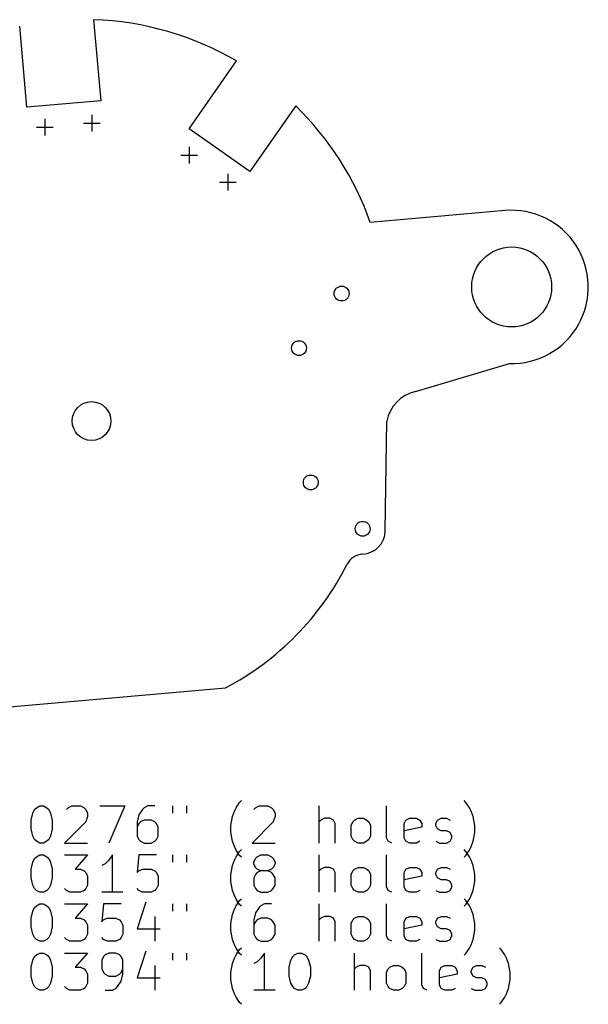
# Model space of a CAD drawing. Extents: x 62.3 to 117.7, y -107.2 to -54.2.
# Tile 2 of 2: x 87 to 117.7, y -107.2 to -54.2. Entities that reach past the tile are written whole.
import ezdxf

# ---------------------------------------------------------------- set-up
doc = ezdxf.new("R2010")
doc.units = 0
doc.layers.add('BLACK', color=7, linetype='CONTINUOUS')

msp = doc.modelspace()

# ---------------------------------------------------------------- linework, layer by layer
at = {"layer": 'BLACK', "linetype": 'CONTINUOUS'}
for p, q in [((87.403017, -58.910416), (87.021515, -54.54983)), ((91.006214, -54.200319), (91.387796, -58.561793)), ((96.151398, -60.074632), (98.707175, -56.424605)), ((91.387796, -58.561793), (87.403017, -58.910416)), ((101.893954, -58.847189), (99.428006, -62.368938)), ((90.910235, -59.314724), (90.910235, -60.214724)), ((88.3799, -59.5361), (88.3799, -60.4361)), ((90.460235, -59.764724), (91.360235, -59.764724)), ((87.9299, -59.9861), (88.8299, -59.9861)), ((99.428006, -62.368938), (96.151398, -60.074632)), ((95.7, -61.5), (96.6, -61.5)), ((96.15, -61.05), (96.15, -61.95)), ((98.230646, -62.506884), (98.230646, -63.406884)), ((97.780646, -62.956884), (98.680646, -62.956884)), ((113.167014, -64.479729), (105.911094, -65.114539)), ((108.335635, -74.224453), (113.411019, -72.7174)), ((106.718456, -81.72129), (106.806682, -75.822153)), ((86.279842, -91.219007), (98.110374, -90.183969)), ((98.680555, -96.634083), (98.871031, -96.348368)), ((98.871031, -96.348368), (98.96627, -96.25313)), ((111.061509, -96.348368), (110.966271, -96.25313)), ((111.251985, -96.634083), (111.061509, -96.348368)), ((87.632935, -97.300749), (87.728173, -96.919797)), ((87.728173, -96.919797), (87.823411, -96.729321)), ((87.823411, -96.729321), (87.918649, -96.634083)), ((87.918649, -96.634083), (88.109125, -96.538845)), ((88.109125, -96.538845), (88.299602, -96.538845)), ((88.299602, -96.538845), (88.490078, -96.634083)), ((88.490078, -96.634083), (88.585316, -96.729321)), ((88.585316, -96.729321), (88.680554, -96.919797)), ((88.680554, -96.919797), (88.775792, -97.300749)), ((89.537697, -96.729321), (89.632935, -96.634083)), ((89.632935, -96.634083), (89.823411, -96.538845)), ((89.823411, -96.538845), (90.299602, -96.538845)), ((90.299602, -96.538845), (90.490078, -96.634083)), ((90.490078, -96.634083), (90.585316, -96.729321)), ((90.585316, -96.729321), (90.680554, -96.919797)), ((90.680554, -96.919797), (90.680554, -97.110273)), ((91.347221, -96.538845), (92.680554, -96.538845)), ((92.680554, -96.538845), (91.823411, -98.538845)), ((93.442459, -97.015035), (93.347221, -97.395987)), ((93.632935, -96.729321), (93.442459, -97.015035)), ((93.728173, -96.634083), (93.632935, -96.729321)), ((93.918649, -96.538845), (93.728173, -96.634083)), ((94.299602, -96.538845), (93.918649, -96.538845)), ((95.251983, -96.538845), (95.251983, -96.919797)), ((96.013888, -96.538845), (96.013888, -96.919797)), ((98.490079, -97.110273), (98.585317, -96.824559)), ((98.585317, -96.824559), (98.680555, -96.634083)), ((99.632936, -96.729321), (99.728174, -96.634083)), ((99.728174, -96.634083), (99.91865, -96.538845)), ((99.91865, -96.538845), (100.394841, -96.538845)), ((100.394841, -96.538845), (100.585317, -96.634083)), ((100.585317, -96.634083), (100.680555, -96.729321)), ((100.680555, -96.729321), (100.775793, -96.919797)), ((100.775793, -96.919797), (100.775793, -97.110273)), ((103.156746, -98.538845), (103.156746, -96.538845)), ((106.775794, -98.25313), (106.775794, -96.538845)), ((111.347223, -96.824559), (111.251985, -96.634083)), ((111.442461, -97.110273), (111.347223, -96.824559)), ((87.632935, -97.77694), (87.632935, -97.300749)), ((88.775792, -97.300749), (88.775792, -97.77694)), ((90.585316, -97.395987), (89.442459, -98.538845)), ((90.680554, -97.110273), (90.585316, -97.395987)), ((93.347221, -97.395987), (93.347221, -98.157892)), ((93.442459, -97.491226), (93.347221, -97.681702)), ((93.537697, -97.395987), (93.442459, -97.491226)), ((93.728173, -97.300749), (93.537697, -97.395987)), ((94.109126, -97.300749), (93.728173, -97.300749)), ((94.299602, -97.395987), (94.109126, -97.300749)), ((94.39484, -97.491226), (94.299602, -97.395987)), ((94.490078, -97.681702), (94.39484, -97.491226)), ((98.394841, -97.586464), (98.490079, -97.110273)), ((100.680555, -97.395987), (99.537698, -98.538845)), ((100.775793, -97.110273), (100.680555, -97.395987)), ((103.251984, -97.300749), (103.156746, -97.395987)), ((103.44246, -97.205511), (103.251984, -97.300749)), ((103.728175, -97.205511), (103.44246, -97.205511)), ((103.918651, -97.300749), (103.728175, -97.205511)), ((104.013889, -97.491226), (103.918651, -97.300749)), ((104.013889, -98.538845), (104.013889, -97.491226)), ((104.871032, -97.586464), (104.96627, -97.395987)), ((104.96627, -97.395987), (105.061508, -97.300749)), ((105.061508, -97.300749), (105.251984, -97.205511)), ((105.251984, -97.205511), (105.537699, -97.205511)), ((105.537699, -97.205511), (105.728175, -97.300749)), ((105.728175, -97.300749), (105.823413, -97.395987)), ((105.823413, -97.395987), (105.918651, -97.586464)), ((107.728175, -97.491226), (107.823413, -97.300749)), ((107.728175, -98.25313), (107.728175, -97.491226)), ((107.823413, -97.300749), (108.013889, -97.205511)), ((108.013889, -97.205511), (108.394842, -97.205511)), ((108.394842, -97.205511), (108.585318, -97.300749)), ((108.585318, -97.300749), (108.680556, -97.491226)), ((108.680556, -97.491226), (108.680556, -97.681702)), ((109.442461, -97.491226), (109.537699, -97.300749)), ((109.442461, -97.586464), (109.442461, -97.491226)), ((109.537699, -97.300749), (109.728175, -97.205511)), ((109.728175, -97.205511), (110.013889, -97.205511)), ((110.013889, -97.205511), (110.204366, -97.300749)), ((111.537699, -97.586464), (111.442461, -97.110273)), ((87.728173, -98.157892), (87.632935, -97.77694)), ((88.775792, -97.77694), (88.680554, -98.157892)), ((94.490078, -98.157892), (94.490078, -97.681702)), ((98.394841, -97.967416), (98.394841, -97.586464)), ((98.490079, -98.443607), (98.394841, -97.967416)), ((104.871032, -98.157892), (104.871032, -97.586464)), ((105.918651, -97.586464), (105.918651, -98.157892)), ((108.680556, -97.681702), (107.728175, -97.872178)), ((109.537699, -97.77694), (109.442461, -97.586464)), ((109.728175, -97.872178), (109.537699, -97.77694)), ((110.013889, -97.872178), (109.728175, -97.872178)), ((110.204366, -97.967416), (110.013889, -97.872178)), ((110.299604, -98.157892), (110.204366, -97.967416)), ((111.442461, -98.443607), (111.537699, -97.967416)), ((111.537699, -97.967416), (111.537699, -97.586464)), ((87.823411, -98.348368), (87.728173, -98.157892)), ((87.918649, -98.443607), (87.823411, -98.348368)), ((88.109125, -98.538845), (87.918649, -98.443607)), ((88.299602, -98.538845), (88.109125, -98.538845)), ((88.490078, -98.443607), (88.299602, -98.538845)), ((88.585316, -98.348368), (88.490078, -98.443607)), ((88.680554, -98.157892), (88.585316, -98.348368)), ((89.442459, -98.538845), (90.680554, -98.538845)), ((93.347221, -98.157892), (93.442459, -98.348368)), ((93.442459, -98.348368), (93.537697, -98.443607)), ((93.537697, -98.443607), (93.728173, -98.538845)), ((93.728173, -98.538845), (94.109126, -98.538845)), ((94.109126, -98.538845), (94.299602, -98.443607)), ((94.299602, -98.443607), (94.39484, -98.348368)), ((94.39484, -98.348368), (94.490078, -98.157892)), ((98.585317, -98.729321), (98.490079, -98.443607)), ((99.537698, -98.538845), (100.775793, -98.538845)), ((104.96627, -98.348368), (104.871032, -98.157892)), ((105.061508, -98.443607), (104.96627, -98.348368)), ((105.251984, -98.538845), (105.061508, -98.443607)), ((105.537699, -98.538845), (105.251984, -98.538845)), ((105.728175, -98.443607), (105.537699, -98.538845)), ((105.823413, -98.348368), (105.728175, -98.443607)), ((105.918651, -98.157892), (105.823413, -98.348368)), ((106.871032, -98.443607), (106.775794, -98.25313)), ((107.061508, -98.538845), (106.871032, -98.443607)), ((107.823413, -98.443607), (107.728175, -98.25313)), ((108.013889, -98.538845), (107.823413, -98.443607)), ((108.394842, -98.538845), (108.013889, -98.538845)), ((108.585318, -98.443607), (108.394842, -98.538845)), ((109.442461, -98.443607), (109.632937, -98.538845)), ((109.632937, -98.538845), (110.013889, -98.538845)), ((110.013889, -98.538845), (110.204366, -98.443607)), ((110.204366, -98.443607), (110.299604, -98.25313)), ((110.299604, -98.25313), (110.299604, -98.157892)), ((111.347223, -98.729321), (111.442461, -98.443607)), ((98.680555, -98.919797), (98.585317, -98.729321)), ((98.871031, -99.205511), (98.680555, -98.919797)), ((98.680555, -99.274083), (98.871031, -98.988368)), ((98.871031, -98.988368), (98.96627, -98.89313)), ((111.061509, -98.988368), (110.966271, -98.89313)), ((111.061509, -99.205511), (111.251985, -98.919797)), ((111.251985, -99.274083), (111.061509, -98.988368)), ((111.251985, -98.919797), (111.347223, -98.729321)), ((87.632935, -99.940749), (87.728173, -99.559797)), ((87.728173, -99.559797), (87.823411, -99.369321)), ((87.823411, -99.369321), (87.918649, -99.274083)), ((87.918649, -99.274083), (88.109125, -99.178845)), ((88.109125, -99.178845), (88.299602, -99.178845)), ((88.299602, -99.178845), (88.490078, -99.274083)), ((88.490078, -99.274083), (88.585316, -99.369321)), ((88.585316, -99.369321), (88.680554, -99.559797)), ((88.680554, -99.559797), (88.775792, -99.940749)), ((89.442459, -99.178845), (90.680554, -99.178845)), ((90.680554, -99.178845), (90.013887, -99.940749)), ((91.632935, -99.655035), (91.442459, -99.750273)), ((91.823411, -99.464559), (91.632935, -99.655035)), ((92.013887, -99.178845), (91.823411, -99.464559)), ((92.013887, -101.178845), (92.013887, -99.178845)), ((93.442459, -99.178845), (93.347221, -100.131226)), ((94.39484, -99.178845), (93.442459, -99.178845)), ((95.251983, -99.178845), (95.251983, -99.559797)), ((96.013888, -99.178845), (96.013888, -99.559797)), ((98.490079, -99.750273), (98.585317, -99.464559)), ((98.585317, -99.464559), (98.680555, -99.274083)), ((98.96627, -99.300749), (98.871031, -99.205511)), ((99.632936, -99.559797), (99.728174, -99.369321)), ((99.632936, -99.655035), (99.632936, -99.559797)), ((99.728174, -99.845511), (99.632936, -99.655035)), ((99.728174, -99.369321), (99.823412, -99.274083)), ((99.823412, -99.274083), (100.013888, -99.178845)), ((100.013888, -99.178845), (100.394841, -99.178845)), ((100.394841, -99.178845), (100.585317, -99.274083)), ((100.585317, -99.274083), (100.680555, -99.369321)), ((100.680555, -99.369321), (100.775793, -99.559797)), ((100.775793, -99.655035), (100.680555, -99.845511)), ((100.775793, -99.559797), (100.775793, -99.655035)), ((103.156746, -101.178845), (103.156746, -99.178845)), ((106.775794, -100.89313), (106.775794, -99.178845)), ((110.966271, -99.300749), (111.061509, -99.205511)), ((111.347223, -99.464559), (111.251985, -99.274083)), ((111.442461, -99.750273), (111.347223, -99.464559)), ((87.632935, -100.41694), (87.632935, -99.940749)), ((88.775792, -99.940749), (88.775792, -100.41694)), ((90.013887, -99.940749), (90.299602, -99.940749)), ((90.299602, -99.940749), (90.490078, -100.035987)), ((90.490078, -100.035987), (90.585316, -100.131226)), ((90.585316, -100.131226), (90.680554, -100.321702)), ((93.347221, -100.131226), (93.442459, -100.035987)), ((93.442459, -100.035987), (93.632935, -99.940749)), ((93.632935, -99.940749), (94.109126, -99.940749)), ((94.109126, -99.940749), (94.299602, -100.035987)), ((94.299602, -100.035987), (94.39484, -100.131226)), ((94.39484, -100.131226), (94.490078, -100.321702)), ((98.394841, -100.226464), (98.490079, -99.750273)), ((99.823412, -99.940749), (99.728174, -99.845511)), ((99.823412, -100.131226), (99.728174, -100.226464)), ((100.013888, -100.035987), (99.823412, -99.940749)), ((100.013888, -100.035987), (99.823412, -100.131226)), ((100.394841, -100.035987), (100.013888, -100.035987)), ((100.585317, -99.940749), (100.394841, -100.035987)), ((100.585317, -100.131226), (100.394841, -100.035987)), ((100.680555, -99.845511), (100.585317, -99.940749)), ((100.680555, -100.226464), (100.585317, -100.131226)), ((103.251984, -99.940749), (103.156746, -100.035987)), ((103.44246, -99.845511), (103.251984, -99.940749)), ((103.728175, -99.845511), (103.44246, -99.845511)), ((103.918651, -99.940749), (103.728175, -99.845511)), ((104.013889, -100.131226), (103.918651, -99.940749)), ((104.013889, -101.178845), (104.013889, -100.131226)), ((104.871032, -100.226464), (104.96627, -100.035987)), ((104.96627, -100.035987), (105.061508, -99.940749)), ((105.061508, -99.940749), (105.251984, -99.845511)), ((105.251984, -99.845511), (105.537699, -99.845511)), ((105.537699, -99.845511), (105.728175, -99.940749)), ((105.728175, -99.940749), (105.823413, -100.035987)), ((105.823413, -100.035987), (105.918651, -100.226464)), ((107.728175, -100.131226), (107.823413, -99.940749)), ((107.728175, -100.89313), (107.728175, -100.131226)), ((107.823413, -99.940749), (108.013889, -99.845511)), ((108.013889, -99.845511), (108.394842, -99.845511)), ((108.394842, -99.845511), (108.585318, -99.940749)), ((108.585318, -99.940749), (108.680556, -100.131226)), ((108.680556, -100.131226), (108.680556, -100.321702)), ((109.442461, -100.131226), (109.537699, -99.940749)), ((109.442461, -100.226464), (109.442461, -100.131226)), ((109.537699, -99.940749), (109.728175, -99.845511)), ((109.728175, -99.845511), (110.013889, -99.845511)), ((110.013889, -99.845511), (110.204366, -99.940749)), ((111.537699, -100.226464), (111.442461, -99.750273)), ((87.728173, -100.797892), (87.632935, -100.41694)), ((88.775792, -100.41694), (88.680554, -100.797892)), ((90.680554, -100.321702), (90.680554, -100.797892)), ((94.490078, -100.321702), (94.490078, -100.797892)), ((98.394841, -100.607416), (98.394841, -100.226464)), ((98.490079, -101.083607), (98.394841, -100.607416)), ((99.728174, -100.226464), (99.632936, -100.41694)), ((99.632936, -100.41694), (99.632936, -100.797892)), ((100.775793, -100.41694), (100.680555, -100.226464)), ((100.775793, -100.797892), (100.775793, -100.41694)), ((104.871032, -100.797892), (104.871032, -100.226464)), ((105.918651, -100.226464), (105.918651, -100.797892)), ((108.680556, -100.321702), (107.728175, -100.512178)), ((109.537699, -100.41694), (109.442461, -100.226464)), ((109.728175, -100.512178), (109.537699, -100.41694)), ((110.013889, -100.512178), (109.728175, -100.512178)), ((110.204366, -100.607416), (110.013889, -100.512178)), ((110.299604, -100.797892), (110.204366, -100.607416)), ((111.442461, -101.083607), (111.537699, -100.607416)), ((111.537699, -100.607416), (111.537699, -100.226464)), ((87.823411, -100.988368), (87.728173, -100.797892)), ((87.918649, -101.083607), (87.823411, -100.988368)), ((88.109125, -101.178845), (87.918649, -101.083607)), ((88.299602, -101.178845), (88.109125, -101.178845)), ((88.490078, -101.083607), (88.299602, -101.178845)), ((88.585316, -100.988368), (88.490078, -101.083607)), ((88.680554, -100.797892), (88.585316, -100.988368)), ((89.537697, -101.083607), (89.442459, -100.988368)), ((89.728173, -101.178845), (89.537697, -101.083607)), ((90.299602, -101.178845), (89.728173, -101.178845)), ((90.490078, -101.083607), (90.299602, -101.178845)), ((90.585316, -100.988368), (90.490078, -101.083607)), ((90.680554, -100.797892), (90.585316, -100.988368)), ((92.585316, -101.178845), (91.442459, -101.178845)), ((93.442459, -101.083607), (93.347221, -100.988368)), ((93.632935, -101.178845), (93.442459, -101.083607)), ((94.109126, -101.178845), (93.632935, -101.178845)), ((94.299602, -101.083607), (94.109126, -101.178845)), ((94.39484, -100.988368), (94.299602, -101.083607)), ((94.490078, -100.797892), (94.39484, -100.988368)), ((98.585317, -101.369321), (98.490079, -101.083607)), ((99.632936, -100.797892), (99.728174, -100.988368)), ((99.728174, -100.988368), (99.823412, -101.083607)), ((99.823412, -101.083607), (100.013888, -101.178845)), ((100.013888, -101.178845), (100.394841, -101.178845)), ((100.394841, -101.178845), (100.585317, -101.083607)), ((100.585317, -101.083607), (100.680555, -100.988368)), ((100.680555, -100.988368), (100.775793, -100.797892)), ((104.96627, -100.988368), (104.871032, -100.797892)), ((105.061508, -101.083607), (104.96627, -100.988368)), ((105.251984, -101.178845), (105.061508, -101.083607)), ((105.537699, -101.178845), (105.251984, -101.178845)), ((105.728175, -101.083607), (105.537699, -101.178845)), ((105.823413, -100.988368), (105.728175, -101.083607)), ((105.918651, -100.797892), (105.823413, -100.988368)), ((106.871032, -101.083607), (106.775794, -100.89313)), ((107.061508, -101.178845), (106.871032, -101.083607)), ((107.823413, -101.083607), (107.728175, -100.89313)), ((108.013889, -101.178845), (107.823413, -101.083607)), ((108.394842, -101.178845), (108.013889, -101.178845)), ((108.585318, -101.083607), (108.394842, -101.178845)), ((109.442461, -101.083607), (109.632937, -101.178845)), ((109.632937, -101.178845), (110.013889, -101.178845)), ((110.013889, -101.178845), (110.204366, -101.083607)), ((110.204366, -101.083607), (110.299604, -100.89313)), ((110.299604, -100.89313), (110.299604, -100.797892)), ((111.347223, -101.369321), (111.442461, -101.083607)), ((93.823411, -101.723607), (93.347221, -103.152178)), ((98.680555, -101.559797), (98.585317, -101.369321)), ((98.871031, -101.845511), (98.680555, -101.559797)), ((98.680555, -101.914083), (98.871031, -101.628368)), ((98.871031, -101.628368), (98.96627, -101.53313)), ((111.061509, -101.628368), (110.966271, -101.53313)), ((111.061509, -101.845511), (111.251985, -101.559797)), ((111.251985, -101.914083), (111.061509, -101.628368)), ((111.251985, -101.559797), (111.347223, -101.369321)), ((87.632935, -102.580749), (87.728173, -102.199797)), ((87.728173, -102.199797), (87.823411, -102.009321)), ((87.823411, -102.009321), (87.918649, -101.914083)), ((87.918649, -101.914083), (88.109125, -101.818845)), ((88.109125, -101.818845), (88.299602, -101.818845)), ((88.299602, -101.818845), (88.490078, -101.914083)), ((88.490078, -101.914083), (88.585316, -102.009321)), ((88.585316, -102.009321), (88.680554, -102.199797)), ((88.680554, -102.199797), (88.775792, -102.580749)), ((89.442459, -101.818845), (90.680554, -101.818845)), ((90.680554, -101.818845), (90.013887, -102.580749)), ((91.537697, -101.818845), (91.442459, -102.771226)), ((92.490078, -101.818845), (91.537697, -101.818845)), ((95.251983, -101.818845), (95.251983, -102.199797)), ((96.013888, -101.818845), (96.013888, -102.199797)), ((98.490079, -102.390273), (98.585317, -102.104559)), ((98.585317, -102.104559), (98.680555, -101.914083)), ((98.96627, -101.940749), (98.871031, -101.845511)), ((99.728174, -102.295035), (99.632936, -102.675987)), ((99.91865, -102.009321), (99.728174, -102.295035)), ((100.013888, -101.914083), (99.91865, -102.009321)), ((100.204364, -101.818845), (100.013888, -101.914083)), ((100.585317, -101.818845), (100.204364, -101.818845)), ((103.156746, -103.818845), (103.156746, -101.818845)), ((106.775794, -103.53313), (106.775794, -101.818845)), ((110.966271, -101.940749), (111.061509, -101.845511)), ((111.347223, -102.104559), (111.251985, -101.914083)), ((111.442461, -102.390273), (111.347223, -102.104559)), ((87.632935, -103.05694), (87.632935, -102.580749)), ((88.775792, -102.580749), (88.775792, -103.05694)), ((90.013887, -102.580749), (90.299602, -102.580749)), ((90.299602, -102.580749), (90.490078, -102.675987)), ((90.490078, -102.675987), (90.585316, -102.771226)), ((90.585316, -102.771226), (90.680554, -102.961702)), ((91.442459, -102.771226), (91.537697, -102.675987)), ((91.537697, -102.675987), (91.728173, -102.580749)), ((91.728173, -102.580749), (92.204364, -102.580749)), ((92.204364, -102.580749), (92.39484, -102.675987)), ((92.39484, -102.675987), (92.490078, -102.771226)), ((92.490078, -102.771226), (92.585316, -102.961702)), ((94.299602, -102.485511), (94.299602, -103.818845)), ((98.394841, -102.866464), (98.490079, -102.390273)), ((99.632936, -102.675987), (99.632936, -103.437892)), ((99.728174, -102.771226), (99.632936, -102.961702)), ((99.823412, -102.675987), (99.728174, -102.771226)), ((100.013888, -102.580749), (99.823412, -102.675987)), ((100.394841, -102.580749), (100.013888, -102.580749)), ((100.585317, -102.675987), (100.394841, -102.580749)), ((100.680555, -102.771226), (100.585317, -102.675987)), ((100.775793, -102.961702), (100.680555, -102.771226)), ((103.251984, -102.580749), (103.156746, -102.675987)), ((103.44246, -102.485511), (103.251984, -102.580749)), ((103.728175, -102.485511), (103.44246, -102.485511)), ((103.918651, -102.580749), (103.728175, -102.485511)), ((104.013889, -102.771226), (103.918651, -102.580749)), ((104.013889, -103.818845), (104.013889, -102.771226)), ((104.871032, -102.866464), (104.96627, -102.675987)), ((104.96627, -102.675987), (105.061508, -102.580749)), ((105.061508, -102.580749), (105.251984, -102.485511)), ((105.251984, -102.485511), (105.537699, -102.485511)), ((105.537699, -102.485511), (105.728175, -102.580749)), ((105.728175, -102.580749), (105.823413, -102.675987)), ((105.823413, -102.675987), (105.918651, -102.866464)), ((107.728175, -102.771226), (107.823413, -102.580749)), ((107.728175, -103.53313), (107.728175, -102.771226)), ((107.823413, -102.580749), (108.013889, -102.485511)), ((108.013889, -102.485511), (108.394842, -102.485511)), ((108.394842, -102.485511), (108.585318, -102.580749)), ((108.585318, -102.580749), (108.680556, -102.771226)), ((108.680556, -102.771226), (108.680556, -102.961702)), ((109.442461, -102.771226), (109.537699, -102.580749)), ((109.442461, -102.866464), (109.442461, -102.771226)), ((109.537699, -102.580749), (109.728175, -102.485511)), ((109.728175, -102.485511), (110.013889, -102.485511)), ((110.013889, -102.485511), (110.204366, -102.580749)), ((111.537699, -102.866464), (111.442461, -102.390273)), ((87.728173, -103.437892), (87.632935, -103.05694)), ((88.775792, -103.05694), (88.680554, -103.437892)), ((90.680554, -102.961702), (90.680554, -103.437892)), ((92.585316, -102.961702), (92.585316, -103.437892)), ((93.347221, -103.152178), (94.585316, -103.152178)), ((98.394841, -103.247416), (98.394841, -102.866464)), ((98.490079, -103.723607), (98.394841, -103.247416)), ((100.775793, -103.437892), (100.775793, -102.961702)), ((104.871032, -103.437892), (104.871032, -102.866464)), ((105.918651, -102.866464), (105.918651, -103.437892)), ((108.680556, -102.961702), (107.728175, -103.152178)), ((109.537699, -103.05694), (109.442461, -102.866464)), ((109.728175, -103.152178), (109.537699, -103.05694)), ((110.013889, -103.152178), (109.728175, -103.152178)), ((110.204366, -103.247416), (110.013889, -103.152178)), ((110.299604, -103.437892), (110.204366, -103.247416)), ((111.442461, -103.723607), (111.537699, -103.247416)), ((111.537699, -103.247416), (111.537699, -102.866464)), ((87.823411, -103.628368), (87.728173, -103.437892)), ((87.918649, -103.723607), (87.823411, -103.628368)), ((88.109125, -103.818845), (87.918649, -103.723607)), ((88.299602, -103.818845), (88.109125, -103.818845)), ((88.490078, -103.723607), (88.299602, -103.818845)), ((88.585316, -103.628368), (88.490078, -103.723607)), ((88.680554, -103.437892), (88.585316, -103.628368)), ((89.537697, -103.723607), (89.442459, -103.628368)), ((89.728173, -103.818845), (89.537697, -103.723607)), ((90.299602, -103.818845), (89.728173, -103.818845)), ((90.490078, -103.723607), (90.299602, -103.818845)), ((90.585316, -103.628368), (90.490078, -103.723607)), ((90.680554, -103.437892), (90.585316, -103.628368)), ((91.537697, -103.723607), (91.442459, -103.628368)), ((91.728173, -103.818845), (91.537697, -103.723607)), ((92.204364, -103.818845), (91.728173, -103.818845)), ((92.39484, -103.723607), (92.204364, -103.818845)), ((92.490078, -103.628368), (92.39484, -103.723607)), ((92.585316, -103.437892), (92.490078, -103.628368)), ((98.585317, -104.009321), (98.490079, -103.723607)), ((99.632936, -103.437892), (99.728174, -103.628368)), ((99.728174, -103.628368), (99.823412, -103.723607)), ((99.823412, -103.723607), (100.013888, -103.818845)), ((100.013888, -103.818845), (100.394841, -103.818845)), ((100.394841, -103.818845), (100.585317, -103.723607)), ((100.585317, -103.723607), (100.680555, -103.628368)), ((100.680555, -103.628368), (100.775793, -103.437892)), ((104.96627, -103.628368), (104.871032, -103.437892)), ((105.061508, -103.723607), (104.96627, -103.628368)), ((105.251984, -103.818845), (105.061508, -103.723607)), ((105.537699, -103.818845), (105.251984, -103.818845)), ((105.728175, -103.723607), (105.537699, -103.818845)), ((105.823413, -103.628368), (105.728175, -103.723607)), ((105.918651, -103.437892), (105.823413, -103.628368)), ((106.871032, -103.723607), (106.775794, -103.53313)), ((107.061508, -103.818845), (106.871032, -103.723607)), ((107.823413, -103.723607), (107.728175, -103.53313)), ((108.013889, -103.818845), (107.823413, -103.723607)), ((108.394842, -103.818845), (108.013889, -103.818845)), ((108.585318, -103.723607), (108.394842, -103.818845)), ((109.442461, -103.723607), (109.632937, -103.818845)), ((109.632937, -103.818845), (110.013889, -103.818845)), ((110.013889, -103.818845), (110.204366, -103.723607)), ((110.204366, -103.723607), (110.299604, -103.53313)), ((110.299604, -103.53313), (110.299604, -103.437892)), ((111.347223, -104.009321), (111.442461, -103.723607)), ((93.823411, -104.363607), (93.347221, -105.792178)), ((98.680555, -104.199797), (98.585317, -104.009321)), ((98.871031, -104.485511), (98.680555, -104.199797)), ((98.680555, -104.554083), (98.871031, -104.268368)), ((98.871031, -104.268368), (98.96627, -104.17313)), ((111.061509, -104.485511), (111.251985, -104.199797)), ((111.251985, -104.199797), (111.347223, -104.009321)), ((112.966271, -104.268368), (112.871033, -104.17313)), ((113.156747, -104.554083), (112.966271, -104.268368)), ((87.632935, -105.220749), (87.728173, -104.839797)), ((87.728173, -104.839797), (87.823411, -104.649321)), ((87.823411, -104.649321), (87.918649, -104.554083)), ((87.918649, -104.554083), (88.109125, -104.458845)), ((88.109125, -104.458845), (88.299602, -104.458845)), ((88.299602, -104.458845), (88.490078, -104.554083)), ((88.490078, -104.554083), (88.585316, -104.649321)), ((88.585316, -104.649321), (88.680554, -104.839797)), ((88.680554, -104.839797), (88.775792, -105.220749)), ((89.442459, -104.458845), (90.680554, -104.458845)), ((90.680554, -104.458845), (90.013887, -105.220749)), ((91.537697, -104.649321), (91.442459, -104.839797)), ((91.442459, -104.839797), (91.442459, -105.315987)), ((91.632935, -104.554083), (91.537697, -104.649321)), ((91.823411, -104.458845), (91.632935, -104.554083)), ((92.204364, -104.458845), (91.823411, -104.458845)), ((92.39484, -104.554083), (92.204364, -104.458845)), ((92.490078, -104.649321), (92.39484, -104.554083)), ((92.585316, -104.839797), (92.490078, -104.649321)), ((92.585316, -105.601702), (92.585316, -104.839797)), ((95.251983, -104.458845), (95.251983, -104.839797)), ((96.013888, -104.458845), (96.013888, -104.839797)), ((98.490079, -105.030273), (98.585317, -104.744559)), ((98.585317, -104.744559), (98.680555, -104.554083)), ((98.96627, -104.580749), (98.871031, -104.485511)), ((99.823412, -104.935035), (99.632936, -105.030273)), ((100.013888, -104.744559), (99.823412, -104.935035)), ((100.204364, -104.458845), (100.013888, -104.744559)), ((100.204364, -106.458845), (100.204364, -104.458845)), ((101.537698, -105.220749), (101.632936, -104.839797)), ((101.632936, -104.839797), (101.728174, -104.649321)), ((101.728174, -104.649321), (101.823412, -104.554083)), ((101.823412, -104.554083), (102.013888, -104.458845)), ((102.013888, -104.458845), (102.204365, -104.458845)), ((102.204365, -104.458845), (102.394841, -104.554083)), ((102.394841, -104.554083), (102.490079, -104.649321)), ((102.490079, -104.649321), (102.585317, -104.839797)), ((102.585317, -104.839797), (102.680555, -105.220749)), ((105.061508, -106.458845), (105.061508, -104.458845)), ((108.680556, -106.17313), (108.680556, -104.458845)), ((110.966271, -104.580749), (111.061509, -104.485511)), ((113.251985, -104.744559), (113.156747, -104.554083)), ((113.347223, -105.030273), (113.251985, -104.744559)), ((87.632935, -105.69694), (87.632935, -105.220749)), ((88.775792, -105.220749), (88.775792, -105.69694)), ((90.013887, -105.220749), (90.299602, -105.220749)), ((90.299602, -105.220749), (90.490078, -105.315987)), ((90.490078, -105.315987), (90.585316, -105.411226)), ((90.585316, -105.411226), (90.680554, -105.601702)), ((91.442459, -105.315987), (91.537697, -105.506464)), ((91.537697, -105.506464), (91.632935, -105.601702)), ((92.39484, -105.601702), (92.490078, -105.506464)), ((92.490078, -105.506464), (92.585316, -105.315987)), ((94.299602, -105.125511), (94.299602, -106.458845)), ((98.394841, -105.506464), (98.490079, -105.030273)), ((98.394841, -105.887416), (98.394841, -105.506464)), ((101.537698, -105.69694), (101.537698, -105.220749)), ((102.680555, -105.220749), (102.680555, -105.69694)), ((105.156746, -105.220749), (105.061508, -105.315987)), ((105.347222, -105.125511), (105.156746, -105.220749)), ((105.632937, -105.125511), (105.347222, -105.125511)), ((105.823413, -105.220749), (105.632937, -105.125511)), ((105.918651, -105.411226), (105.823413, -105.220749)), ((105.918651, -106.458845), (105.918651, -105.411226)), ((106.775794, -105.506464), (106.871032, -105.315987)), ((106.775794, -106.077892), (106.775794, -105.506464)), ((106.871032, -105.315987), (106.96627, -105.220749)), ((106.96627, -105.220749), (107.156746, -105.125511)), ((107.156746, -105.125511), (107.442461, -105.125511)), ((107.442461, -105.125511), (107.632937, -105.220749)), ((107.632937, -105.220749), (107.728175, -105.315987)), ((107.728175, -105.315987), (107.823413, -105.506464)), ((107.823413, -105.506464), (107.823413, -106.077892)), ((109.632937, -105.411226), (109.728175, -105.220749)), ((109.632937, -106.17313), (109.632937, -105.411226)), ((109.728175, -105.220749), (109.918651, -105.125511)), ((109.918651, -105.125511), (110.299604, -105.125511)), ((110.299604, -105.125511), (110.49008, -105.220749)), ((110.49008, -105.220749), (110.585318, -105.411226)), ((110.585318, -105.411226), (110.585318, -105.601702)), ((111.347223, -105.411226), (111.442461, -105.220749)), ((111.347223, -105.506464), (111.347223, -105.411226)), ((111.442461, -105.69694), (111.347223, -105.506464)), ((111.442461, -105.220749), (111.632937, -105.125511)), ((111.632937, -105.125511), (111.918651, -105.125511)), ((111.918651, -105.125511), (112.109128, -105.220749)), ((113.442461, -105.506464), (113.347223, -105.030273)), ((113.442461, -105.887416), (113.442461, -105.506464)), ((87.728173, -106.077892), (87.632935, -105.69694)), ((88.775792, -105.69694), (88.680554, -106.077892)), ((90.680554, -105.601702), (90.680554, -106.077892)), ((91.632935, -105.601702), (91.823411, -105.69694)), ((91.823411, -105.69694), (92.204364, -105.69694)), ((92.204364, -105.69694), (92.39484, -105.601702)), ((92.299602, -106.268368), (92.490078, -105.982654)), ((92.490078, -105.982654), (92.585316, -105.601702)), ((93.347221, -105.792178), (94.585316, -105.792178)), ((98.490079, -106.363607), (98.394841, -105.887416)), ((101.632936, -106.077892), (101.537698, -105.69694)), ((102.680555, -105.69694), (102.585317, -106.077892)), ((110.585318, -105.601702), (109.632937, -105.792178)), ((111.632937, -105.792178), (111.442461, -105.69694)), ((111.918651, -105.792178), (111.632937, -105.792178)), ((112.109128, -105.887416), (111.918651, -105.792178)), ((112.204366, -106.077892), (112.109128, -105.887416)), ((113.347223, -106.363607), (113.442461, -105.887416)), ((87.823411, -106.268368), (87.728173, -106.077892)), ((87.918649, -106.363607), (87.823411, -106.268368)), ((88.109125, -106.458845), (87.918649, -106.363607)), ((88.299602, -106.458845), (88.109125, -106.458845)), ((88.490078, -106.363607), (88.299602, -106.458845)), ((88.585316, -106.268368), (88.490078, -106.363607)), ((88.680554, -106.077892), (88.585316, -106.268368)), ((89.537697, -106.363607), (89.442459, -106.268368)), ((89.728173, -106.458845), (89.537697, -106.363607)), ((90.299602, -106.458845), (89.728173, -106.458845)), ((90.490078, -106.363607), (90.299602, -106.458845)), ((90.585316, -106.268368), (90.490078, -106.363607)), ((90.680554, -106.077892), (90.585316, -106.268368)), ((91.632935, -106.458845), (92.013887, -106.458845)), ((92.013887, -106.458845), (92.204364, -106.363607)), ((92.204364, -106.363607), (92.299602, -106.268368)), ((98.585317, -106.649321), (98.490079, -106.363607)), ((100.775793, -106.458845), (99.632936, -106.458845)), ((101.728174, -106.268368), (101.632936, -106.077892)), ((101.823412, -106.363607), (101.728174, -106.268368)), ((102.013888, -106.458845), (101.823412, -106.363607)), ((102.204365, -106.458845), (102.013888, -106.458845)), ((102.394841, -106.363607), (102.204365, -106.458845)), ((102.490079, -106.268368), (102.394841, -106.363607)), ((102.585317, -106.077892), (102.490079, -106.268368)), ((106.871032, -106.268368), (106.775794, -106.077892)), ((106.96627, -106.363607), (106.871032, -106.268368)), ((107.156746, -106.458845), (106.96627, -106.363607)), ((107.442461, -106.458845), (107.156746, -106.458845)), ((107.632937, -106.363607), (107.442461, -106.458845)), ((107.728175, -106.268368), (107.632937, -106.363607)), ((107.823413, -106.077892), (107.728175, -106.268368)), ((108.775794, -106.363607), (108.680556, -106.17313)), ((108.96627, -106.458845), (108.775794, -106.363607)), ((109.728175, -106.363607), (109.632937, -106.17313)), ((109.918651, -106.458845), (109.728175, -106.363607)), ((110.299604, -106.458845), (109.918651, -106.458845)), ((110.49008, -106.363607), (110.299604, -106.458845)), ((111.347223, -106.363607), (111.537699, -106.458845)), ((111.537699, -106.458845), (111.918651, -106.458845)), ((111.918651, -106.458845), (112.109128, -106.363607)), ((112.109128, -106.363607), (112.204366, -106.17313)), ((112.204366, -106.17313), (112.204366, -106.077892)), ((113.251985, -106.649321), (113.347223, -106.363607)), ((98.680555, -106.839797), (98.585317, -106.649321)), ((98.871031, -107.125511), (98.680555, -106.839797)), ((112.966271, -107.125511), (113.156747, -106.839797)), ((113.156747, -106.839797), (113.251985, -106.649321)), ((98.96627, -107.220749), (98.871031, -107.125511)), ((112.871033, -107.220749), (112.966271, -107.125511))]:
    msp.add_line(p, q, dxfattribs=at)
at = {"layer": 'BLACK'}
for centre, radius in [((113.526749, -68.591522), 2.15265), ((104.362529, -68.946636), 0.4), ((102.07013, -71.887623), 0.4), ((90.89246, -75.812409), 1.043627), ((102.702881, -79.119997), 0.4), ((105.501036, -81.615618), 0.4)]:
    msp.add_circle(centre, radius, dxfattribs=at)
for centre, radius, start, end in [((90.437923, -70.611206), 16.420724, 59.7624484, 88.0167041), ((90.437966, -70.611148), 16.420426, 19.5568611, 45.7598836), ((113.52675, -68.591522), 4.1275, -91.6067284, 95.0000103), ((108.775181, -76.175518), 1.999965, 102.6959553, 169.8232103), ((105.439931, -81.702167), 1.278667, -87.1539454, -0.8569132), ((105.553069, -83.978019), 0.999996, 92.8458285, 153.1724548), ((90.960931, -76.598167), 15.35215, -62.2446954, -26.8276315)]:
    msp.add_arc(centre, radius, start, end, dxfattribs=at)

doc.saveas('drawing.dxf')
